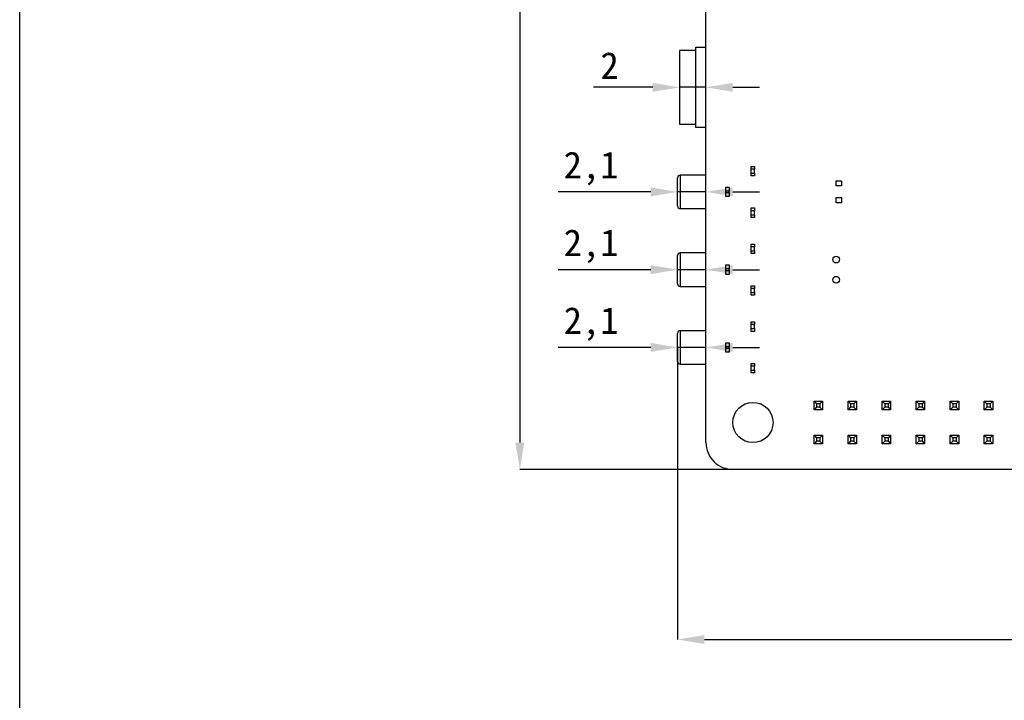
# Model space of a CAD drawing. Header units: millimetres. Extents: x 1603 to 1900, y 1655 to 2075.
# Tile 21 of 52: x 1603 to 1676, y 1814 to 1865. Entities that reach past the tile are written whole.
import ezdxf

# ---------------------------------------------------------------- set-up
doc = ezdxf.new("R2010")
doc.units = ezdxf.units.MM
doc.styles.add('黑体高度2mm', font='simhei.ttf', dxfattribs={"height": 2})
doc.dimstyles.new('红色高度2mm', dxfattribs={"dimtxt": 2, "dimasz": 2, "dimexe": 0, "dimexo": 0, "dimtad": 1, "dimdec": 1, "dimtxsty": '黑体高度2mm', "dimcen": 2.5, "dimclrd": 1, "dimclre": 1, "dimclrt": 1, "dimadec": 0, "dimazin": 0, "dimtfac": 1, "dimtdec": 1, "dimtmove": 0, "dimatfit": 3, "dimfxl": 1, "dimarcsym": 0})

# ---------------------------------------------------------------- blocks, each defined once
blk = doc.blocks.new('*D60')
at = {"color": 1, "lineweight": -2, "transparency": 16777216}
for p, q in [((1655.72, 1902.614), (1639.839, 1902.614)), ((1639.839, 1900.614), (1639.839, 1833.614)), ((1655.72, 1831.614), (1639.839, 1831.614))]:
    blk.add_line(p, q, dxfattribs=at)
at = {"color": 1, "transparency": 16777216}
for points in [[(1639.505, 1900.614), (1640.172, 1900.614), (1639.839, 1902.614)], [(1639.505, 1833.614), (1640.172, 1833.614), (1639.839, 1831.614)]]:
    blk.add_solid(points, dxfattribs=at)
at = {"layer": 'Defpoints', "color": 0, "transparency": 16777216}
for p in [(1655.72, 1902.614), (1639.839, 1831.614), (1655.72, 1831.614)]:
    blk.add_point(p, dxfattribs=at)
at = {"color": 1, "transparency": 16777216, "insert": (1638.214, 1867.114), "char_height": 2, "attachment_point": 5, "rotation": 90, "style": '黑体高度2mm'}
blk.add_mtext('71', dxfattribs=at)
blk = doc.blocks.new('*D71')
at = {"color": 1, "lineweight": -2, "transparency": 16777216}
for p, q in [((1649.597, 1840.714), (1642.706, 1840.714)), ((1653.72, 1840.714), (1651.597, 1840.714)), ((1655.72, 1840.714), (1657.72, 1840.714))]:
    blk.add_line(p, q, dxfattribs=at)
at = {"color": 1, "transparency": 16777216}
for points in [[(1649.597, 1841.048), (1649.597, 1840.381), (1651.597, 1840.714)], [(1655.72, 1841.048), (1655.72, 1840.381), (1653.72, 1840.714)]]:
    blk.add_solid(points, dxfattribs=at)
at = {"layer": 'Defpoints', "color": 0, "transparency": 16777216}
for p in [(1651.597, 1840.714), (1651.597, 1840.714), (1653.72, 1840.714)]:
    blk.add_point(p, dxfattribs=at)
at = {"color": 1, "transparency": 16777216, "insert": (1645.152, 1842.463), "char_height": 2, "attachment_point": 5, "style": '黑体高度2mm'}
blk.add_mtext('2,1', dxfattribs=at)
blk = doc.blocks.new('*D72')
at = {"color": 1, "lineweight": -2, "transparency": 16777216}
for p, q in [((1649.597, 1846.514), (1642.706, 1846.514)), ((1653.72, 1846.514), (1651.597, 1846.514)), ((1655.72, 1846.514), (1657.72, 1846.514))]:
    blk.add_line(p, q, dxfattribs=at)
at = {"color": 1, "transparency": 16777216}
for points in [[(1649.597, 1846.848), (1649.597, 1846.181), (1651.597, 1846.514)], [(1655.72, 1846.848), (1655.72, 1846.181), (1653.72, 1846.514)]]:
    blk.add_solid(points, dxfattribs=at)
at = {"layer": 'Defpoints', "color": 0, "transparency": 16777216}
for p in [(1651.597, 1846.514), (1651.597, 1846.514), (1653.72, 1846.514)]:
    blk.add_point(p, dxfattribs=at)
at = {"color": 1, "transparency": 16777216, "insert": (1645.152, 1848.263), "char_height": 2, "attachment_point": 5, "style": '黑体高度2mm'}
blk.add_mtext('2,1', dxfattribs=at)
blk = doc.blocks.new('*D73')
at = {"color": 1, "lineweight": -2, "transparency": 16777216}
for p, q in [((1649.597, 1852.314), (1642.706, 1852.314)), ((1653.718, 1852.314), (1651.597, 1852.314)), ((1655.718, 1852.314), (1657.718, 1852.314))]:
    blk.add_line(p, q, dxfattribs=at)
at = {"color": 1, "transparency": 16777216}
for points in [[(1649.597, 1852.648), (1649.597, 1851.981), (1651.597, 1852.314)], [(1655.718, 1852.648), (1655.718, 1851.981), (1653.718, 1852.314)]]:
    blk.add_solid(points, dxfattribs=at)
at = {"layer": 'Defpoints', "color": 0, "transparency": 16777216}
for p in [(1651.597, 1852.314), (1651.597, 1852.314), (1653.718, 1852.314)]:
    blk.add_point(p, dxfattribs=at)
at = {"color": 1, "transparency": 16777216, "insert": (1645.152, 1854.063), "char_height": 2, "attachment_point": 5, "style": '黑体高度2mm'}
blk.add_mtext('2,1', dxfattribs=at)
blk = doc.blocks.new('*D74')
at = {"color": 1, "lineweight": -2, "transparency": 16777216}
for p, q in [((1649.75, 1860.114), (1645.32, 1860.114)), ((1653.72, 1860.114), (1651.75, 1860.114)), ((1655.72, 1860.114), (1657.72, 1860.114))]:
    blk.add_line(p, q, dxfattribs=at)
at = {"color": 1, "transparency": 16777216}
for points in [[(1649.75, 1860.448), (1649.75, 1859.781), (1651.75, 1860.114)], [(1655.72, 1860.448), (1655.72, 1859.781), (1653.72, 1860.114)]]:
    blk.add_solid(points, dxfattribs=at)
at = {"layer": 'Defpoints', "color": 0, "transparency": 16777216}
for p in [(1651.75, 1860.114), (1651.75, 1860.114), (1653.72, 1860.114)]:
    blk.add_point(p, dxfattribs=at)
at = {"color": 1, "transparency": 16777216, "insert": (1646.535, 1861.739), "char_height": 2, "attachment_point": 5, "style": '黑体高度2mm'}
blk.add_mtext('2', dxfattribs=at)
blk = doc.blocks.new('*D94')
at = {"color": 1, "lineweight": -2, "transparency": 16777216}
for p, q in [((1766.72, 1858.215), (1766.72, 1818.928)), ((1651.597, 1840.714), (1651.597, 1818.928)), ((1653.597, 1818.928), (1764.72, 1818.928))]:
    blk.add_line(p, q, dxfattribs=at)
at = {"color": 1, "transparency": 16777216}
for points in [[(1653.597, 1819.261), (1653.597, 1818.594), (1651.597, 1818.928)], [(1764.72, 1819.261), (1764.72, 1818.594), (1766.72, 1818.928)]]:
    blk.add_solid(points, dxfattribs=at)
at = {"layer": 'Defpoints', "color": 0, "transparency": 16777216}
for p in [(1766.72, 1858.215), (1651.597, 1840.714), (1766.72, 1818.928)]:
    blk.add_point(p, dxfattribs=at)
at = {"color": 1, "transparency": 16777216, "insert": (1709.158, 1820.676), "char_height": 2, "attachment_point": 5, "style": '黑体高度2mm'}
blk.add_mtext('115,1', dxfattribs=at)

msp = doc.modelspace()

# ---------------------------------------------------------------- linework, layer by layer
at = {"color": 7, "linetype": 'Continuous', "lineweight": 25}
for p, q in [((1653.72, 1833.614), (1653.72, 1900.614)), ((1652.95, 1862.864), (1651.75, 1862.864)), ((1651.75, 1862.864), (1651.75, 1857.364)), ((1652.95, 1861.26), (1652.95, 1863.114)), ((1652.95, 1863.114), (1653.72, 1863.114)), ((1652.95, 1858.969), (1652.95, 1861.26)), ((1652.95, 1857.114), (1652.95, 1858.969)), ((1651.75, 1857.364), (1652.95, 1857.364)), ((1653.72, 1857.114), (1652.95, 1857.114)), ((1657.095, 1854.214), (1657.345, 1854.214)), ((1657.095, 1854.014), (1657.095, 1854.214)), ((1657.345, 1854.014), (1657.095, 1854.014)), ((1657.095, 1853.714), (1657.095, 1854.014)), ((1657.345, 1854.214), (1657.345, 1854.014)), ((1657.345, 1853.714), (1657.345, 1854.014)), ((1651.597, 1852.314), (1651.597, 1853.364)), ((1653.72, 1853.564), (1651.797, 1853.564)), ((1657.095, 1853.714), (1657.345, 1853.714)), ((1657.095, 1853.514), (1657.095, 1853.714)), ((1657.345, 1853.514), (1657.095, 1853.514)), ((1657.345, 1853.714), (1657.345, 1853.514)), ((1655.195, 1852.664), (1655.445, 1852.664)), ((1655.195, 1852.364), (1655.195, 1852.664)), ((1655.445, 1852.664), (1655.445, 1852.364)), ((1663.431, 1852.758), (1663.431, 1853.148)), ((1663.431, 1853.148), (1663.821, 1853.148)), ((1663.821, 1852.758), (1663.431, 1852.758)), ((1663.821, 1853.148), (1663.821, 1852.758)), ((1651.597, 1851.264), (1651.597, 1852.314)), ((1655.445, 1852.364), (1655.195, 1852.364)), ((1655.195, 1852.264), (1655.195, 1852.364)), ((1655.195, 1852.264), (1655.445, 1852.264)), ((1655.195, 1851.964), (1655.195, 1852.264)), ((1655.445, 1851.964), (1655.195, 1851.964)), ((1655.445, 1852.264), (1655.445, 1852.364)), ((1655.445, 1852.264), (1655.445, 1851.964)), ((1663.431, 1851.508), (1663.431, 1851.898)), ((1663.431, 1851.898), (1663.821, 1851.898)), ((1663.821, 1851.898), (1663.821, 1851.508)), ((1651.797, 1851.064), (1653.72, 1851.064)), ((1657.095, 1851.114), (1657.345, 1851.114)), ((1657.095, 1850.914), (1657.095, 1851.114)), ((1657.345, 1851.114), (1657.345, 1850.914)), ((1663.821, 1851.508), (1663.431, 1851.508)), ((1657.345, 1850.914), (1657.095, 1850.914)), ((1657.095, 1850.614), (1657.095, 1850.914)), ((1657.095, 1850.614), (1657.345, 1850.614)), ((1657.095, 1850.414), (1657.095, 1850.614)), ((1657.345, 1850.414), (1657.095, 1850.414)), ((1657.345, 1850.614), (1657.345, 1850.914)), ((1657.345, 1850.614), (1657.345, 1850.414)), ((1657.095, 1848.414), (1657.345, 1848.414)), ((1657.095, 1848.214), (1657.095, 1848.414)), ((1657.095, 1847.914), (1657.095, 1848.214)), ((1657.345, 1848.214), (1657.095, 1848.214)), ((1657.345, 1848.414), (1657.345, 1848.214)), ((1657.345, 1847.914), (1657.345, 1848.214)), ((1651.597, 1846.514), (1651.597, 1847.564)), ((1653.72, 1847.764), (1651.797, 1847.764)), ((1657.095, 1847.914), (1657.345, 1847.914)), ((1657.095, 1847.714), (1657.095, 1847.914)), ((1657.345, 1847.714), (1657.095, 1847.714)), ((1657.345, 1847.914), (1657.345, 1847.714)), ((1655.195, 1846.864), (1655.445, 1846.864)), ((1655.195, 1846.564), (1655.195, 1846.864)), ((1655.445, 1846.864), (1655.445, 1846.564)), ((1651.597, 1845.464), (1651.597, 1846.514)), ((1655.445, 1846.564), (1655.195, 1846.564)), ((1655.195, 1846.464), (1655.195, 1846.564)), ((1655.195, 1846.464), (1655.445, 1846.464)), ((1655.195, 1846.164), (1655.195, 1846.464)), ((1655.445, 1846.164), (1655.195, 1846.164)), ((1655.445, 1846.464), (1655.445, 1846.564)), ((1655.445, 1846.464), (1655.445, 1846.164)), ((1651.797, 1845.264), (1653.72, 1845.264)), ((1657.095, 1845.314), (1657.345, 1845.314)), ((1657.095, 1845.114), (1657.095, 1845.314)), ((1657.345, 1845.314), (1657.345, 1845.114)), ((1657.345, 1845.114), (1657.095, 1845.114)), ((1657.095, 1844.814), (1657.095, 1845.114)), ((1657.095, 1844.814), (1657.345, 1844.814)), ((1657.095, 1844.614), (1657.095, 1844.814)), ((1657.345, 1844.614), (1657.095, 1844.614)), ((1657.345, 1844.814), (1657.345, 1845.114)), ((1657.345, 1844.814), (1657.345, 1844.614)), ((1657.095, 1842.614), (1657.345, 1842.614)), ((1657.095, 1842.414), (1657.095, 1842.614)), ((1657.345, 1842.414), (1657.095, 1842.414)), ((1657.095, 1842.114), (1657.095, 1842.414)), ((1657.345, 1842.614), (1657.345, 1842.414)), ((1657.345, 1842.114), (1657.345, 1842.414)), ((1651.597, 1840.714), (1651.597, 1841.764)), ((1653.72, 1841.964), (1651.797, 1841.964)), ((1657.095, 1842.114), (1657.345, 1842.114)), ((1657.095, 1841.914), (1657.095, 1842.114)), ((1657.345, 1841.914), (1657.095, 1841.914)), ((1657.345, 1842.114), (1657.345, 1841.914)), ((1655.195, 1841.064), (1655.445, 1841.064)), ((1655.195, 1840.764), (1655.195, 1841.064)), ((1655.445, 1840.764), (1655.195, 1840.764)), ((1655.195, 1840.664), (1655.195, 1840.764)), ((1655.445, 1841.064), (1655.445, 1840.764)), ((1655.445, 1840.664), (1655.445, 1840.764)), ((1651.597, 1839.664), (1651.597, 1840.714)), ((1655.195, 1840.664), (1655.445, 1840.664)), ((1655.195, 1840.364), (1655.195, 1840.664)), ((1655.445, 1840.364), (1655.195, 1840.364)), ((1655.445, 1840.664), (1655.445, 1840.364)), ((1651.797, 1839.464), (1653.72, 1839.464)), ((1657.095, 1839.514), (1657.345, 1839.514)), ((1657.095, 1839.314), (1657.095, 1839.514)), ((1657.345, 1839.314), (1657.095, 1839.314)), ((1657.095, 1839.014), (1657.095, 1839.314)), ((1657.345, 1839.514), (1657.345, 1839.314)), ((1657.345, 1839.014), (1657.345, 1839.314)), ((1657.095, 1839.014), (1657.345, 1839.014)), ((1657.095, 1838.814), (1657.095, 1839.014)), ((1657.345, 1838.814), (1657.095, 1838.814)), ((1657.345, 1839.014), (1657.345, 1838.814)), ((1661.775, 1836.699), (1661.965, 1836.509)), ((1661.775, 1836.069), (1661.775, 1836.699)), ((1661.775, 1836.699), (1662.405, 1836.699)), ((1661.775, 1836.699), (1661.775, 1836.699)), ((1661.965, 1836.509), (1661.965, 1836.259)), ((1662.215, 1836.509), (1661.965, 1836.509)), ((1662.405, 1836.699), (1662.215, 1836.509)), ((1662.215, 1836.509), (1662.215, 1836.259)), ((1662.405, 1836.699), (1662.405, 1836.069)), ((1662.405, 1836.699), (1662.405, 1836.699)), ((1664.315, 1836.699), (1664.505, 1836.509)), ((1664.315, 1836.699), (1664.945, 1836.699)), ((1664.315, 1836.069), (1664.315, 1836.699)), ((1664.315, 1836.699), (1664.315, 1836.699)), ((1664.505, 1836.509), (1664.505, 1836.259)), ((1664.755, 1836.509), (1664.505, 1836.509)), ((1664.945, 1836.699), (1664.755, 1836.509)), ((1664.755, 1836.509), (1664.755, 1836.259)), ((1664.945, 1836.699), (1664.945, 1836.069)), ((1664.945, 1836.699), (1664.945, 1836.699)), ((1666.855, 1836.699), (1667.045, 1836.509)), ((1666.855, 1836.699), (1667.485, 1836.699)), ((1666.855, 1836.069), (1666.855, 1836.699)), ((1666.855, 1836.699), (1666.855, 1836.699)), ((1667.295, 1836.509), (1667.045, 1836.509)), ((1667.045, 1836.509), (1667.045, 1836.259)), ((1667.485, 1836.699), (1667.295, 1836.509)), ((1667.295, 1836.509), (1667.295, 1836.259)), ((1667.485, 1836.699), (1667.485, 1836.069)), ((1667.485, 1836.699), (1667.485, 1836.699)), ((1669.395, 1836.699), (1669.585, 1836.509)), ((1669.395, 1836.699), (1670.025, 1836.699)), ((1669.395, 1836.069), (1669.395, 1836.699)), ((1669.395, 1836.699), (1669.395, 1836.699)), ((1669.835, 1836.509), (1669.585, 1836.509)), ((1669.585, 1836.509), (1669.585, 1836.259)), ((1670.025, 1836.699), (1669.835, 1836.509)), ((1669.835, 1836.509), (1669.835, 1836.259)), ((1670.025, 1836.699), (1670.025, 1836.069)), ((1670.025, 1836.699), (1670.025, 1836.699)), ((1671.935, 1836.699), (1672.125, 1836.509)), ((1671.935, 1836.699), (1672.565, 1836.699)), ((1671.935, 1836.069), (1671.935, 1836.699)), ((1671.935, 1836.699), (1671.935, 1836.699)), ((1672.375, 1836.509), (1672.125, 1836.509)), ((1672.125, 1836.509), (1672.125, 1836.259)), ((1672.565, 1836.699), (1672.375, 1836.509)), ((1672.375, 1836.509), (1672.375, 1836.259)), ((1672.565, 1836.699), (1672.565, 1836.069)), ((1672.565, 1836.699), (1672.565, 1836.699)), ((1674.475, 1836.699), (1674.665, 1836.509)), ((1674.475, 1836.699), (1675.105, 1836.699)), ((1674.475, 1836.069), (1674.475, 1836.699)), ((1674.475, 1836.699), (1674.475, 1836.699)), ((1674.915, 1836.509), (1674.665, 1836.509)), ((1674.665, 1836.509), (1674.665, 1836.259)), ((1675.105, 1836.699), (1674.915, 1836.509)), ((1674.915, 1836.509), (1674.915, 1836.259)), ((1675.105, 1836.699), (1675.105, 1836.069)), ((1675.105, 1836.699), (1675.105, 1836.699)), ((1661.965, 1836.259), (1661.775, 1836.069)), ((1662.405, 1836.069), (1661.775, 1836.069)), ((1662.215, 1836.259), (1661.965, 1836.259)), ((1662.215, 1836.259), (1662.405, 1836.069)), ((1664.505, 1836.259), (1664.315, 1836.069)), ((1664.945, 1836.069), (1664.315, 1836.069)), ((1664.755, 1836.259), (1664.505, 1836.259)), ((1664.755, 1836.259), (1664.945, 1836.069)), ((1667.045, 1836.259), (1666.855, 1836.069)), ((1667.485, 1836.069), (1666.855, 1836.069)), ((1667.295, 1836.259), (1667.045, 1836.259)), ((1667.295, 1836.259), (1667.485, 1836.069)), ((1669.585, 1836.259), (1669.395, 1836.069)), ((1670.025, 1836.069), (1669.395, 1836.069)), ((1669.835, 1836.259), (1669.585, 1836.259)), ((1669.835, 1836.259), (1670.025, 1836.069)), ((1672.125, 1836.259), (1671.935, 1836.069)), ((1672.565, 1836.069), (1671.935, 1836.069)), ((1672.375, 1836.259), (1672.125, 1836.259)), ((1672.375, 1836.259), (1672.565, 1836.069)), ((1674.665, 1836.259), (1674.475, 1836.069)), ((1675.105, 1836.069), (1674.475, 1836.069)), ((1674.915, 1836.259), (1674.665, 1836.259)), ((1674.915, 1836.259), (1675.105, 1836.069)), ((1661.775, 1834.159), (1661.965, 1833.969)), ((1661.775, 1834.159), (1662.405, 1834.159)), ((1661.775, 1833.529), (1661.775, 1834.159)), ((1661.775, 1834.159), (1661.775, 1834.159)), ((1662.405, 1834.159), (1662.215, 1833.969)), ((1662.405, 1834.159), (1662.405, 1833.529)), ((1662.405, 1834.159), (1662.405, 1834.159)), ((1664.315, 1834.159), (1664.505, 1833.969)), ((1664.315, 1834.159), (1664.945, 1834.159)), ((1664.315, 1833.529), (1664.315, 1834.159)), ((1664.315, 1834.159), (1664.315, 1834.159)), ((1664.945, 1834.159), (1664.755, 1833.969)), ((1664.945, 1834.159), (1664.945, 1833.529)), ((1664.945, 1834.159), (1664.945, 1834.159)), ((1666.855, 1834.159), (1667.045, 1833.969)), ((1666.855, 1834.159), (1667.485, 1834.159)), ((1666.855, 1833.529), (1666.855, 1834.159)), ((1666.855, 1834.159), (1666.855, 1834.159)), ((1667.485, 1834.159), (1667.295, 1833.969)), ((1667.485, 1834.159), (1667.485, 1833.529)), ((1667.485, 1834.159), (1667.485, 1834.159)), ((1669.395, 1834.159), (1669.585, 1833.969)), ((1669.395, 1833.529), (1669.395, 1834.159)), ((1669.395, 1834.159), (1670.025, 1834.159)), ((1669.395, 1834.159), (1669.395, 1834.159)), ((1670.025, 1834.159), (1669.835, 1833.969)), ((1670.025, 1834.159), (1670.025, 1833.529)), ((1670.025, 1834.159), (1670.025, 1834.159)), ((1671.935, 1834.159), (1672.125, 1833.969)), ((1671.935, 1834.159), (1672.565, 1834.159)), ((1671.935, 1833.529), (1671.935, 1834.159)), ((1671.935, 1834.159), (1671.935, 1834.159)), ((1672.565, 1834.159), (1672.375, 1833.969)), ((1672.565, 1834.159), (1672.565, 1833.529)), ((1672.565, 1834.159), (1672.565, 1834.159)), ((1674.475, 1834.159), (1674.665, 1833.969)), ((1674.475, 1833.529), (1674.475, 1834.159)), ((1674.475, 1834.159), (1675.105, 1834.159)), ((1674.475, 1834.159), (1674.475, 1834.159)), ((1675.105, 1834.159), (1674.915, 1833.969)), ((1675.105, 1834.159), (1675.105, 1833.529)), ((1675.105, 1834.159), (1675.105, 1834.159)), ((1661.965, 1833.719), (1661.775, 1833.529)), ((1662.405, 1833.529), (1661.775, 1833.529)), ((1661.965, 1833.969), (1661.965, 1833.719)), ((1662.215, 1833.969), (1661.965, 1833.969)), ((1662.215, 1833.719), (1661.965, 1833.719)), ((1662.215, 1833.969), (1662.215, 1833.719)), ((1662.215, 1833.719), (1662.405, 1833.529)), ((1664.505, 1833.719), (1664.315, 1833.529)), ((1664.945, 1833.529), (1664.315, 1833.529)), ((1664.755, 1833.969), (1664.505, 1833.969)), ((1664.505, 1833.969), (1664.505, 1833.719)), ((1664.755, 1833.719), (1664.505, 1833.719)), ((1664.755, 1833.969), (1664.755, 1833.719)), ((1664.755, 1833.719), (1664.945, 1833.529)), ((1667.045, 1833.719), (1666.855, 1833.529)), ((1667.485, 1833.529), (1666.855, 1833.529)), ((1667.045, 1833.969), (1667.045, 1833.719)), ((1667.295, 1833.969), (1667.045, 1833.969)), ((1667.295, 1833.719), (1667.045, 1833.719)), ((1667.295, 1833.969), (1667.295, 1833.719)), ((1667.295, 1833.719), (1667.485, 1833.529)), ((1669.585, 1833.719), (1669.395, 1833.529)), ((1670.025, 1833.529), (1669.395, 1833.529)), ((1669.585, 1833.969), (1669.585, 1833.719)), ((1669.835, 1833.969), (1669.585, 1833.969)), ((1669.835, 1833.719), (1669.585, 1833.719)), ((1669.835, 1833.969), (1669.835, 1833.719)), ((1669.835, 1833.719), (1670.025, 1833.529)), ((1672.125, 1833.719), (1671.935, 1833.529)), ((1672.565, 1833.529), (1671.935, 1833.529)), ((1672.375, 1833.969), (1672.125, 1833.969)), ((1672.125, 1833.969), (1672.125, 1833.719)), ((1672.375, 1833.719), (1672.125, 1833.719)), ((1672.375, 1833.969), (1672.375, 1833.719)), ((1672.375, 1833.719), (1672.565, 1833.529)), ((1674.665, 1833.719), (1674.475, 1833.529)), ((1675.105, 1833.529), (1674.475, 1833.529)), ((1674.665, 1833.969), (1674.665, 1833.719)), ((1674.915, 1833.969), (1674.665, 1833.969)), ((1674.915, 1833.719), (1674.665, 1833.719)), ((1674.915, 1833.969), (1674.915, 1833.719)), ((1674.915, 1833.719), (1675.105, 1833.529)), ((1734.22, 1831.614), (1655.72, 1831.614))]:
    msp.add_line(p, q, dxfattribs=at)
at = {"color": 8, "linetype": 'Continuous', "lineweight": 25}
for p, q in [((1651.797, 1853.564), (1651.797, 1852.314)), ((1651.797, 1852.314), (1651.797, 1851.064)), ((1651.797, 1847.764), (1651.797, 1846.514)), ((1651.797, 1846.514), (1651.797, 1845.264)), ((1651.797, 1841.964), (1651.797, 1840.714)), ((1651.797, 1840.714), (1651.797, 1839.464))]:
    msp.add_line(p, q, dxfattribs=at)
msp.add_lwpolyline([(1602.542, 2074.563), (1899.542, 2074.563), (1899.542, 1654.563), (1602.542, 1654.563)], close=True)
at = {"color": 7, "linetype": 'Continuous', "lineweight": 25}
for centre, radius in [((1663.427, 1847.264), 0.25), ((1663.427, 1845.764), 0.25), ((1657.22, 1835.114), 1.5)]:
    msp.add_circle(centre, radius, dxfattribs=at)
for centre, radius, start, end in [((1651.797, 1853.364), 0.2, 90, 180), ((1651.797, 1851.264), 0.2, 180, 270), ((1651.797, 1847.564), 0.2, 90, 180), ((1651.797, 1845.464), 0.2, 180, 270), ((1651.797, 1841.764), 0.2, 90, 180), ((1651.797, 1839.664), 0.2, 180, 270), ((1655.72, 1833.614), 2, 179.99947, 269.99981)]:
    msp.add_arc(centre, radius, start, end, dxfattribs=at)

# ---------------------------------------------------------------- dimensions: what is measured, and where the dimension line sits
dim = msp.add_linear_dim(base=(1639.839, 1831.614), p1=(1655.72, 1902.614), p2=(1655.72, 1831.614), angle=90, dimstyle='红色高度2mm')
dim.commit()
dim.dimension.update_dxf_attribs({"geometry": '*D60', "text_midpoint": (1639.839, 1867.114), "dimtype": 160})
for base, p1, p2, picture, middle in [((1651.75, 1860.114), (1653.72, 1860.114), (1651.75, 1860.114), '*D74', (1646.535, 1861.739)), ((1766.72, 1818.928), (1651.597, 1840.714), (1766.72, 1858.215), '*D94', (1709.158, 1820.676)), ((1651.597, 1852.314), (1653.718, 1852.314), (1651.597, 1852.314), '*D73', (1645.152, 1854.063)), ((1651.597, 1846.514), (1653.72, 1846.514), (1651.597, 1846.514), '*D72', (1645.152, 1848.263)), ((1651.597, 1840.714), (1653.72, 1840.714), (1651.597, 1840.714), '*D71', (1645.152, 1842.463))]:
    dim = msp.add_linear_dim(base=base, p1=p1, p2=p2, dimstyle='红色高度2mm')
    dim.commit()
    dim.dimension.update_dxf_attribs({"geometry": picture, "text_midpoint": middle})

doc.saveas('drawing.dxf')
